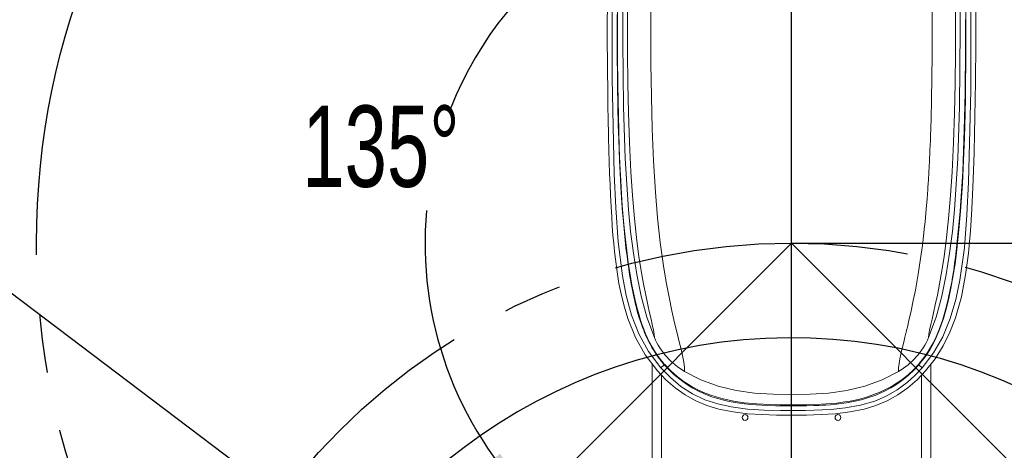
# Model space of a CAD drawing. Header units: millimetres. Extents: x 0 to 479, y 0 to 297.
# Tile 10 of 18: x 150 to 192, y 219 to 237. Entities that reach past the tile are written whole.
import ezdxf

# ---------------------------------------------------------------- set-up
doc = ezdxf.new("R2010")
doc.units = ezdxf.units.MM
doc.linetypes.add('CENTERX2', pattern=[20.32, 12.7, -2.54, 2.54, -2.54])
doc.layers.add('10', color=7, linetype='Continuous')
doc.styles.add('SLDTEXTSTYLE1', font='TXT', dxfattribs={"width": 0.7})
doc.styles.add('SLDTEXTSTYLE3', font='TXT', dxfattribs={"width": 0.7, "bigfont": 'bigfont'})
doc.dimstyles.new('SLDDIMSTYLE0', dxfattribs={"dimtxt": 3.5, "dimasz": 2.5, "dimexe": 0, "dimexo": 0.0625, "dimgap": 0.875, "dimtad": 0, "dimtih": 1, "dimtoh": 1, "dimdec": 4, "dimlfac": 10, "dimzin": 12, "dimdsep": 46, "dimtxsty": 'SLDTEXTSTYLE1', "dimsah": 1, "dimcen": 0.09, "dimazin": 3, "dimtfac": 1, "dimtofl": 0, "dimtmove": 0, "dimatfit": 3, "dimfxl": 0, "dimfrac": 2, "dimtolj": 1, "dimtzin": 12, "dimarcsym": 0})
doc.dimstyles.new('SLDDIMSTYLE1', dxfattribs={"dimtxt": 3.5, "dimasz": 2.5, "dimexe": 0, "dimexo": 0.0625, "dimgap": 0.875, "dimtad": 2, "dimlfac": 10, "dimrnd": 1e-09, "dimzin": 12, "dimdsep": 46, "dimtxsty": 'SLDTEXTSTYLE1', "dimsah": 1, "dimcen": 0.09, "dimadec": 0, "dimazin": 3, "dimtfac": 1, "dimtofl": 0, "dimtmove": 0, "dimatfit": 3, "dimfxl": 0, "dimfrac": 2, "dimtolj": 1, "dimtzin": 12, "dimarcsym": 0})
doc.dimstyles.new('SLDDIMSTYLE2', dxfattribs={"dimtxt": 3.5, "dimasz": 2.5, "dimexe": 0, "dimexo": 0.0625, "dimgap": 0.875, "dimtad": 0, "dimtih": 1, "dimtoh": 1, "dimlfac": 10, "dimrnd": 1e-09, "dimzin": 12, "dimdsep": 46, "dimtxsty": 'SLDTEXTSTYLE1', "dimsah": 1, "dimcen": 0, "dimadec": 0, "dimazin": 3, "dimtfac": 1, "dimtofl": 0, "dimtmove": 0, "dimatfit": 3, "dimfxl": 0, "dimfrac": 2, "dimtolj": 1, "dimtzin": 12, "dimarcsym": 0})
doc.dimstyles.new('SLDDIMSTYLE3', dxfattribs={"dimtxt": 3.5, "dimasz": 2.5, "dimexe": 0, "dimexo": 0.0625, "dimgap": 0.875, "dimtad": 0, "dimtih": 1, "dimtoh": 1, "dimdec": 1, "dimlfac": 10, "dimrnd": 1e-09, "dimzin": 12, "dimdsep": 46, "dimtxsty": 'SLDTEXTSTYLE1', "dimsah": 1, "dimcen": 0, "dimadec": 0, "dimazin": 3, "dimtfac": 1, "dimtdec": 1, "dimtofl": 0, "dimtmove": 0, "dimatfit": 3, "dimfxl": 0, "dimfrac": 2, "dimtolj": 1, "dimtzin": 12, "dimarcsym": 0})

# ---------------------------------------------------------------- blocks, each defined once
blk = doc.blocks.new('*D2')
at = {"layer": '10', "color": 7}
for start, end in [(90, 148.6456), (166.8355, 225)]:
    blk.add_arc((183.209, 200.318), 15.069, start, end, dxfattribs=at)
for points in [[(183.209, 215.387), (180.693, 215.481), (180.742, 214.883)], [(172.554, 189.662), (171.166, 191.763), (170.708, 191.375)]]:
    blk.add_solid(points, dxfattribs=at)
at = {"layer": '10', "color": 7, "insert": (163.529, 208.262, 0.01), "char_height": 3.5, "attachment_point": 1, "style": 'SLDTEXTSTYLE1'}
blk.add_mtext('135°', dxfattribs=at)
blk = doc.blocks.new('*D3')
at = {"layer": '10', "color": 7}
for start, end in [(22.2354, 90), (315, 5.8825)]:
    blk.add_arc((183.209, 200.318), 15.979, start, end, dxfattribs=at)
for points in [[(183.209, 216.297), (185.679, 215.804), (185.725, 216.403)], [(194.508, 189.019), (196.362, 190.723), (195.906, 191.114)]]:
    blk.add_solid(points, dxfattribs=at)
at = {"layer": '10', "color": 7, "insert": (193.015, 206.467, 0.01), "char_height": 3.5, "attachment_point": 1, "style": 'SLDTEXTSTYLE1'}
blk.add_mtext('135°', dxfattribs=at)
blk = doc.blocks.new('*D4')
at = {"layer": '10', "color": 7}
for start, end in [(21.4335, 90), (315, 5.0818)]:
    blk.add_arc((183.209, 227.818), 15.926, start, end, dxfattribs=at)
for points in [[(183.209, 243.744), (185.678, 243.251), (185.725, 243.849)], [(194.471, 216.557), (196.324, 218.261), (195.868, 218.651)]]:
    blk.add_solid(points, dxfattribs=at)
at = {"layer": '10', "color": 7, "insert": (193.015, 233.74, 0.01), "char_height": 3.5, "attachment_point": 1, "style": 'SLDTEXTSTYLE1'}
blk.add_mtext('135°', dxfattribs=at)
blk = doc.blocks.new('*D5')
at = {"layer": '10', "color": 7}
for start, end in [(90, 158.3518), (174.8696, 225)]:
    blk.add_arc((183.209, 227.818), 15.776, start, end, dxfattribs=at)
for points in [[(183.209, 243.594), (180.694, 243.696), (180.741, 243.098)], [(172.054, 216.663), (170.659, 218.759), (170.203, 218.369)]]:
    blk.add_solid(points, dxfattribs=at)
at = {"layer": '10', "color": 7, "insert": (162.149, 233.74, 0.01), "char_height": 3.5, "attachment_point": 1, "style": 'SLDTEXTSTYLE1'}
blk.add_mtext('135°', dxfattribs=at)
blk = doc.blocks.new('*D8')
at = {"layer": '10', "color": 7}
for p, q in [((183.209, 227.818), (255.856, 227.818)), ((255.356, 172.818), (255.356, 227.818)), ((183.209, 172.818), (255.856, 172.818))]:
    blk.add_line(p, q, dxfattribs=at)
for points in [[(255.356, 227.818), (255.056, 225.318), (255.656, 225.318)], [(255.356, 172.818), (255.656, 175.318), (255.056, 175.318)]]:
    blk.add_solid(points, dxfattribs=at)
at = {"layer": '10', "color": 7, "char_height": 3.5, "attachment_point": 1, "rotation": 90}
for s, insert, style in [('750\\M+1816A', (250.82, 205.673, 0.01), 'SLDTEXTSTYLE3'), ('\\M+18169', (250.82, 198.315, 0.01), 'SLDTEXTSTYLE3'), ('%%c', (250.845, 201.485, 0.01), 'SLDTEXTSTYLE1'), ('550', (250.82, 190.397, 0.01), 'SLDTEXTSTYLE1'), ('%%c', (250.845, 186.208, 0.01), 'SLDTEXTSTYLE1')]:
    blk.add_mtext(s, dxfattribs=dict(at, insert=insert, style=style))
blk = doc.blocks.new('*D9')
at = {"layer": '10', "color": 7}
for p, q in [((126.486, 243.108), (102.022, 243.108)), ((135.31, 236.452), (126.486, 243.108)), ((183.209, 200.318), (135.31, 236.452))]:
    blk.add_line(p, q, dxfattribs=at)
blk.add_solid([(135.31, 236.452), (133.495, 238.197), (133.133, 237.718)], dxfattribs=at)
at = {"layer": '10', "color": 7, "char_height": 3.5, "attachment_point": 1}
for s, insert, style in [('R600', (102.022, 247.62, 0.01), 'SLDTEXTSTYLE1'), ('\\M+18169R700\\M+1816A', (111.394, 247.62, 0.01), 'SLDTEXTSTYLE3')]:
    blk.add_mtext(s, dxfattribs=dict(at, insert=insert, style=style))
blk = doc.blocks.new('*D10')
at = {"layer": '10', "color": 7}
for p, q in [((126.708, 224.392), (93.772, 224.392)), ((161.655, 209.502), (126.708, 224.392)), ((183.209, 200.318), (161.655, 209.502))]:
    blk.add_line(p, q, dxfattribs=at)
blk.add_solid([(161.655, 209.502), (159.473, 210.758), (159.238, 210.206)], dxfattribs=at)
at = {"layer": '10', "color": 7, "char_height": 3.5, "attachment_point": 1}
for s, insert, style in [('R234.3', (93.772, 228.904, 0.01), 'SLDTEXTSTYLE1'), ('\\M+18169R271.8\\M+1816A', (107.251, 228.904, 0.01), 'SLDTEXTSTYLE3')]:
    blk.add_mtext(s, dxfattribs=dict(at, insert=insert, style=style))
blk = doc.blocks.new('SW_CENTERMARKSYMBOL_0')
at = {"layer": '10', "color": 0}
blk.add_line((0, 0.5), (0, 58.985), dxfattribs=at)

msp = doc.modelspace()

# ---------------------------------------------------------------- linework, layer by layer
at = {"color": 7, "linetype": 'Continuous', "lineweight": 0}
for p, q in [((177.209388, 222.603865), (177.209388, 202.81804)), ((177.733518, 222.587118), (177.585233, 222.456297)), ((188.833543, 222.456297), (188.685257, 222.587118)), ((189.209388, 222.609741), (189.209388, 202.81804)), ((177.609388, 222.141965), (177.609388, 203.61804)), ((188.809388, 222.141969), (188.809388, 203.61804))]:
    msp.add_line(p, q, dxfattribs=at)
at = {"color": 7, "linetype": 'Continuous', "lineweight": 0, "flags": 128}
for points in [[(177.41887, 263.47471), (177.077718, 262.721922), (176.821063, 261.932786), (176.633491, 261.125447), (176.43912, 259.9104), (176.307331, 258.685638), (176.207816, 257.457771), (176.079522, 255.607434), (175.970264, 253.783907), (175.784071, 250.038971), (175.587361, 244.519495), (175.488452, 238.997479), (175.487573, 234.900607), (175.578515, 230.805038), (175.641421, 229.338069), (175.746202, 227.873533), (175.928148, 226.418247), (176.092574, 225.56317), (176.323458, 224.722809), (176.639463, 223.914032), (177.059959, 223.150963), (177.585233, 222.456297)], [(189.111814, 223.756372), (189.433988, 224.638099), (189.678693, 225.544675), (189.868027, 226.464378), (190.01643, 227.391748), (190.133215, 228.323738), (190.224819, 229.258307), (190.367392, 231.467004), (190.440181, 233.678396), (190.472198, 237.028961), (190.446319, 240.376343), (190.380705, 243.718846), (190.280904, 247.054713), (190.144419, 250.382056), (189.961189, 253.697635), (189.756871, 256.470509), (189.484896, 259.227176), (189.376942, 260.088618), (189.249546, 260.946103), (189.091186, 261.796834), (188.883101, 262.635847), (188.600038, 263.451804)], [(188.999906, 263.47471), (189.358823, 262.674804), (189.623768, 261.834909), (189.81362, 260.975965), (190.001946, 259.730841), (190.130504, 258.476933), (190.228794, 257.220228), (190.356942, 255.327739), (190.466601, 253.458686), (190.652143, 249.633835), (190.845624, 243.982749), (190.934918, 238.329168), (190.925974, 234.384774), (190.826264, 230.441971), (190.759073, 229.030402), (190.648167, 227.621629), (190.458064, 226.223166), (190.285159, 225.390806), (190.045046, 224.574405), (189.720797, 223.79107), (189.321742, 223.093921), (188.833543, 222.456297)], [(177.306974, 223.756372), (176.984826, 224.638079), (176.740135, 225.544639), (176.550773, 226.464443), (176.402391, 227.391647), (176.285629, 228.323417), (176.193994, 229.258259), (176.051426, 231.466924), (175.978625, 233.678423), (175.947094, 236.49305), (175.95934, 239.305724)], [(175.285424, 238.654532), (175.27969, 236.686434), (175.285017, 235.430645), (175.297589, 234.209176), (175.302078, 233.894937), (175.307065, 233.583053), (175.312549, 233.273523), (175.31853, 232.966347), (175.325008, 232.661526), (175.331982, 232.359056), (175.345941, 231.818767), (175.361341, 231.302388), (175.378181, 230.809923), (175.396461, 230.341371), (175.416181, 229.896732), (175.442675, 229.378759), (175.46798, 228.951885), (175.495441, 228.546138), (175.525057, 228.161516), (175.556829, 227.798017), (175.590754, 227.455642), (175.626836, 227.13439), (175.699627, 226.588397), (175.782651, 226.082097), (175.885314, 225.57293), (176.013473, 225.058596), (176.159673, 224.580896), (176.489898, 223.762317), (176.910119, 223.012953), (177.435252, 222.323983)], [(176.162832, 238.917847), (176.152906, 237.29261), (176.154656, 235.994803), (176.167003, 234.701957), (176.192241, 233.417578), (176.233315, 232.145916), (176.293748, 230.893003), (176.361567, 229.870035), (176.447273, 228.875481), (176.551526, 227.92372), (176.640847, 227.250822), (176.737048, 226.626714), (176.8359, 226.064711), (176.93199, 225.575613), (177.020314, 225.162761), (177.097513, 224.821674), (177.162064, 224.543193), (177.213811, 224.316614), (177.263905, 224.078459), (177.294257, 223.896399), (177.306973, 223.756372)], [(177.161163, 238.6986), (177.153421, 236.934681), (177.159316, 235.526832), (177.178639, 234.125732), (177.21464, 232.735349), (177.27143, 231.361042), (177.353887, 230.010681), (177.445749, 228.91271), (177.560846, 227.851825), (177.698898, 226.845505), (177.814946, 226.140617), (177.937356, 225.490849), (178.06048, 224.905978), (178.178171, 224.391762), (178.28506, 223.948653), (178.377454, 223.572272), (178.453519, 223.255396), (178.512889, 222.989947), (178.567276, 222.70269), (178.596131, 222.477205), (178.602952, 222.300615)], [(190.255967, 238.917844), (190.265894, 237.29261), (190.264144, 235.9948), (190.251797, 234.701957), (190.226559, 233.417575), (190.185484, 232.145913), (190.125052, 230.893003), (190.057233, 229.870032), (189.971527, 228.875478), (189.867274, 227.923717), (189.777952, 227.250819), (189.68175, 226.626711), (189.582898, 226.064708), (189.486808, 225.57561), (189.398484, 225.162757), (189.321286, 224.821671), (189.256735, 224.54319), (189.204987, 224.316609), (189.154894, 224.078454), (189.124542, 223.896395), (189.111825, 223.756367)], [(189.260681, 238.302835), (189.265259, 236.711689), (189.262289, 235.903116), (189.253301, 234.947197), (189.237448, 233.990331), (189.216848, 233.149417), (189.193247, 232.42376), (189.18551, 232.21934), (189.177726, 232.026164), (189.16996, 231.844183), (189.163998, 231.710921), (189.16019, 231.628327), (189.154397, 231.506281), (189.146421, 231.344955), (189.134799, 231.122448), (189.119737, 230.853211), (189.100629, 230.537804), (189.079734, 230.220713), (189.071804, 230.107008), (189.059516, 229.937212), (189.042572, 229.714687), (189.020319, 229.440297), (188.991935, 229.115458), (188.956373, 228.741725), (188.924654, 228.434305), (188.904654, 228.25131), (188.841639, 227.720668), (188.765691, 227.155481), (188.66236, 226.483359), (188.541207, 225.798215), (188.452168, 225.346555), (188.358924, 224.908823), (188.264433, 224.493127), (188.194867, 224.200124), (188.161023, 224.060406), (188.144418, 223.992342), (188.143388, 223.988128), (188.142874, 223.986024), (188.142617, 223.984972), (188.142601, 223.984906), (188.142593, 223.984873), (188.142589, 223.984857), (188.142589, 223.984856), (188.142588, 223.984854), (188.142588, 223.984854), (188.141751, 223.981431), (188.133953, 223.94957), (188.119757, 223.891659), (188.09165, 223.777248), (188.054589, 223.626386), (188.010986, 223.447475), (187.964042, 223.250132), (187.917536, 223.044262), (187.875602, 222.839216), (187.842325, 222.643022), (187.821395, 222.462002), (187.815839, 222.30061)], [(175.722273, 237.93519), (175.719298, 236.883967), (175.719838, 236.355727), (175.721386, 235.923009), (175.723321, 235.585828), (175.725116, 235.3442), (175.727524, 235.076095), (175.732438, 234.63748), (175.74262, 233.960919), (175.75595, 233.30041), (175.772536, 232.655813), (175.795958, 231.932192), (175.824808, 231.217404), (175.860251, 230.503337), (175.911357, 229.672687), (175.941223, 229.261233), (175.967335, 228.934865), (175.995182, 228.615006), (176.032883, 228.221239), (176.072454, 227.847876), (176.113604, 227.494918), (176.18191, 226.974817), (176.258898, 226.467009), (176.338951, 226.009537), (176.458931, 225.429778), (176.576179, 224.95905), (176.644826, 224.718192), (176.709267, 224.511823), (176.767572, 224.339505), (176.848122, 224.120927), (176.929745, 223.919581), (177.011537, 223.73541), (177.093735, 223.565558), (177.21923, 223.331875), (177.319944, 223.164074), (177.435358, 222.990406), (177.558553, 222.823267), (177.708545, 222.640775)], [(188.685257, 222.587118), (188.824912, 222.752524), (188.930797, 222.890093), (189.061261, 223.076453), (189.173179, 223.253632), (189.301824, 223.480968), (189.392793, 223.659992), (189.557254, 224.031604), (189.75135, 224.572422), (189.883243, 225.031609), (189.98552, 225.45584), (190.073482, 225.87768), (190.173377, 226.442348), (190.246602, 226.927339), (190.311613, 227.420543), (190.416756, 228.388839), (190.485947, 229.190462), (190.563986, 230.366214), (190.613552, 231.368922), (190.650257, 232.361455), (190.665573, 232.890283), (190.67795, 233.399026), (190.691124, 234.068297), (190.701803, 234.80243), (190.70806, 235.432054), (190.711387, 235.957484), (190.7129, 236.378946), (190.713434, 236.748465), (190.712741, 237.386932), (190.710196, 238.024746)], [(188.983507, 222.323947), (189.389021, 222.837019), (189.739548, 223.394942), (190.02951, 223.983136), (190.265592, 224.60018), (190.52055, 225.515519), (190.699426, 226.457755), (190.820753, 227.387132), (190.909134, 228.351186), (190.971123, 229.288961), (191.01713, 230.21891), (191.045226, 230.938895), (191.06992, 231.715326), (191.090567, 232.519992), (191.105611, 233.248179), (191.11787, 233.998908), (191.127344, 234.772174), (191.137747, 236.376621), (191.136572, 237.987568)], [(175.706866, 237.650119), (175.70589, 237.33099), (175.705316, 236.880808), (175.705926, 236.357196), (175.708445, 235.760023), (175.713557, 235.11401), (175.719699, 234.588312), (175.723921, 234.296806), (175.728705, 234.007834), (175.734055, 233.721401), (175.739974, 233.437501), (175.746465, 233.156137), (175.753544, 232.877301), (175.761247, 232.600974), (175.771886, 232.256468), (175.786082, 231.848751), (175.804852, 231.377594), (175.829526, 230.84269), (175.861809, 230.243622), (175.907352, 229.53466), (175.935708, 229.15337), (175.957484, 228.884922), (175.970793, 228.72978), (175.999061, 228.419818), (176.015018, 228.255205), (176.031042, 228.09657), (176.047418, 227.940734), (176.065174, 227.778517), (176.084492, 227.609544), (176.105542, 227.433767), (176.128219, 227.253367), (176.161617, 227.003037), (176.203459, 226.712139), (176.241232, 226.468186), (176.279813, 226.235984), (176.321815, 226.00133), (176.362032, 225.792615), (176.404515, 225.587119), (176.434386, 225.450807), (176.447819, 225.391515), (176.464548, 225.319185), (176.484837, 225.23371), (176.509063, 225.134938), (176.537726, 225.022681), (176.571484, 224.896699), (176.643988, 224.647141), (176.74937, 224.327755), (176.778867, 224.246012), (176.810918, 224.160448), (176.845752, 224.070989), (176.883624, 223.977581), (176.924836, 223.880413), (176.969722, 223.779594), (177.018644, 223.675209), (177.053235, 223.60462), (177.120764, 223.473843), (177.197731, 223.335026), (177.262389, 223.225919), (177.337019, 223.107621), (177.428444, 222.972656), (177.524992, 222.840706), (177.62669, 222.712095), (177.733518, 222.587118)], [(188.710173, 222.64069), (188.896543, 222.87097), (189.093728, 223.156643), (189.255684, 223.433255), (189.400172, 223.720224), (189.564457, 224.104947), (189.703554, 224.493598), (189.838446, 224.94382), (189.937539, 225.333746), (190.057253, 225.89158), (190.103973, 226.140781), (190.142491, 226.361989), (190.189671, 226.654606), (190.231743, 226.938422), (190.269441, 227.213501), (190.303276, 227.479403), (190.472007, 229.188435), (190.579133, 230.899094), (190.647062, 232.684548), (190.681413, 234.285189), (190.698311, 236.16188), (190.698539, 237.436702)], [(177.750118, 222.593619), (177.729289, 222.61708), (177.708583, 222.64081)], [(177.733518, 222.587118), (177.944253, 222.363155), (178.112324, 222.202122), (178.229179, 222.098538), (178.266395, 222.066909), (178.339154, 222.006896), (178.524332, 221.86456), (178.687295, 221.750784), (178.812047, 221.67047), (178.968705, 221.577338), (179.227859, 221.440686), (179.434471, 221.345775), (179.628248, 221.266926), (179.827861, 221.195182), (180.031665, 221.130987), (180.238611, 221.074295), (180.531806, 221.007122), (180.869912, 220.946172), (181.186211, 220.903141), (181.437066, 220.877397), (181.689739, 220.857832), (181.931313, 220.844016), (182.190203, 220.833594), (182.515496, 220.825836), (182.767108, 220.822843), (182.963023, 220.821753), (183.10604, 220.821443), (183.158094, 220.821402), (183.197253, 220.821388), (183.274246, 220.821403), (183.410905, 220.82161), (183.608165, 220.822519), (183.868917, 220.825298), (184.171477, 220.831841), (184.381388, 220.839228), (184.530749, 220.846181), (184.690958, 220.85533), (184.892798, 220.869783), (185.137978, 220.892565), (185.570597, 220.949599), (185.948329, 221.019994), (186.262407, 221.095896), (186.486677, 221.161282), (186.832009, 221.283019), (187.214248, 221.452145), (187.48708, 221.598594), (187.655457, 221.701163), (187.782231, 221.785093), (188.018375, 221.958158), (188.243154, 222.145182), (188.481776, 222.370482), (188.685257, 222.587118)], [(177.750118, 222.593619), (178.008012, 222.326508), (178.285234, 222.080954), (178.582501, 221.858937), (178.896088, 221.662206), (179.150999, 221.525416), (179.420899, 221.400485), (179.68797, 221.2948), (179.962368, 221.20266), (180.265099, 221.118212), (180.725479, 221.019657), (181.170038, 220.953027), (181.719641, 220.901157), (182.2598, 220.874673), (182.720223, 220.86526), (183.198341, 220.862903), (183.515602, 220.863742), (183.855566, 220.867378), (184.151755, 220.874389), (184.492612, 220.888554), (184.916288, 220.918095), (185.155073, 220.94197), (185.331802, 220.963575), (185.50593, 220.988472), (185.734014, 221.027054), (185.943227, 221.069014), (186.133605, 221.113198), (186.437142, 221.196756), (186.713747, 221.288583), (186.983239, 221.394217), (187.254917, 221.519001), (187.511555, 221.655825), (187.752822, 221.803226), (188.009553, 221.983542), (188.238899, 222.169587), (188.456526, 222.371043), (188.668683, 222.593646)], [(188.710141, 222.640719), (188.688987, 222.616501), (188.668683, 222.593646)], [(177.435252, 222.323983), (177.805408, 221.937071), (178.200512, 221.592018), (178.626617, 221.290292), (179.088837, 221.0346), (179.570905, 220.833881), (180.080379, 220.680563), (180.69501, 220.557265), (181.313985, 220.482506), (181.937488, 220.441488), (182.566437, 220.422825), (183.20812, 220.418035), (183.849769, 220.422784), (184.478635, 220.441368), (185.102011, 220.482257), (185.720936, 220.556823), (186.335782, 220.679909), (186.845391, 220.833002), (187.327438, 221.033396), (187.789514, 221.288628), (188.216819, 221.590865), (188.612756, 221.936463), (188.983507, 222.323947)], [(177.585233, 222.456297), (177.995409, 222.033821), (178.448374, 221.655551), (178.941515, 221.336122), (179.475411, 221.08485), (180.038364, 220.899323), (180.616188, 220.772787), (181.3197, 220.681893), (182.02877, 220.636884), (182.739022, 220.620464), (183.81808, 220.620465), (184.895714, 220.666088), (185.539183, 220.732418), (186.176241, 220.847497), (186.795563, 221.027552), (187.285852, 221.237178), (187.750362, 221.502732), (188.180251, 221.818362), (188.519349, 222.124472), (188.833543, 222.456297)], [(187.81583, 222.300627), (187.106786, 221.940963), (186.35976, 221.668364), (185.586491, 221.482334), (184.798815, 221.372156), (184.004872, 221.32054), (183.209382, 221.307801), (182.41392, 221.320541), (181.620189, 221.372128), (180.832408, 221.482299), (180.059093, 221.668352), (179.312121, 221.940913), (178.602956, 222.300624)]]:
    msp.add_lwpolyline(points, dxfattribs=at)
at = {"color": 7, "linetype": 'Continuous', "lineweight": 0}
for centre in [(181.209388, 220.31804), (185.209388, 220.31804)]:
    msp.add_circle(centre, 0.125, dxfattribs=at)
for centre, radius, start, end in [((180.185941, 225.014629), 3.141921, 203.6078049, 239.7464734), ((186.231829, 225.015526), 3.143224, 300.2613132, 336.3846436), ((177.729354, 222.622191), 0.03532, 276.7705434, 306.0060891), ((188.689529, 222.622268), 0.035408, 233.9326461, 263.0697554)]:
    msp.add_arc(centre, radius, start, end, dxfattribs=at)
at = {"layer": '10', "color": 7}
for q in [(160.228418, 204.837071), (206.190357, 204.837071)]:
    msp.add_line((183.209388, 227.81804), q, dxfattribs=at)
at = {"layer": '10', "color": 7, "linetype": 'CENTERX2'}
for centre, radius in [((183.209388, 227.81804), 32.499999), ((183.209388, 200.31804), 27.5)]:
    msp.add_circle(centre, radius, dxfattribs=at)
at = {"layer": '10', "color": 7}
for radius, start, end in [(60, 315, 225), (23.429044, 303.8620821, 236.8707113)]:
    msp.add_arc((183.209388, 200.31804), radius, start, end, dxfattribs=at)

# ---------------------------------------------------------------- block references
msp.add_blockref('SW_CENTERMARKSYMBOL_0', (183.209388, 200.31804), dxfattribs=at)

# ---------------------------------------------------------------- dimensions: what is measured, and where the dimension line sits
for base, line1, line2, picture, middle in [((175.829464, 213.456651), ((183.209388, 193.56804), (183.209388, 259.302991)), ((183.209388, 200.31804), (140.782981, 157.891633)), '*D2', (169.233844, 205.954578)), ((174.347661, 240.869484), ((183.209388, 259.302991), (183.209388, 193.56804)), ((183.209388, 227.81804), (160.228418, 204.837071)), '*D5', (167.853589, 231.433263)), ((198.266549, 194.968642), ((183.209388, 200.31804), (225.635795, 157.891633)), ((183.209388, 193.56804), (183.209388, 259.302991)), '*D3', (198.719759, 204.160246)), ((198.178935, 222.381672), ((183.209388, 227.81804), (206.190357, 204.837071)), ((183.209388, 259.302991), (183.209388, 193.56804)), '*D4', (198.719759, 231.433263))]:
    dim = msp.add_angular_dim_2l(base=base, line1=line1, line2=line2, dimstyle='SLDDIMSTYLE0', dxfattribs=at)
    dim.commit()
    dim.dimension.update_dxf_attribs({"geometry": picture, "text_midpoint": middle, "dimtype": 162})
for mpoint, text, dimstyle, picture, middle in [((135.309901, 236.451669), '<>（R700）', 'SLDDIMSTYLE2', '*D9', (113.460151, 245.312728)), ((161.655287, 209.501766), '<>（R271.8）', 'SLDDIMSTYLE3', '*D10', (109.446212, 226.596392))]:
    dim = msp.add_radius_dim(center=(183.209388, 200.31804), mpoint=mpoint, text=text, dimstyle=dimstyle, dxfattribs=at)
    dim.commit()
    dim.dimension.update_dxf_attribs({"geometry": picture, "text_midpoint": middle, "dimtype": 164})
dim = msp.add_linear_dim(base=(252.955584, 227.81804), p1=(183.209388, 172.81804), p2=(183.209388, 227.81804), angle=90, text='%%c<>（%%c750）', dimstyle='SLDDIMSTYLE1', dxfattribs=at)
dim.commit()
dim.dimension.update_dxf_attribs({"geometry": '*D8', "text_midpoint": (252.955584, 200.31804), "dimtype": 160})

doc.saveas('drawing.dxf')
